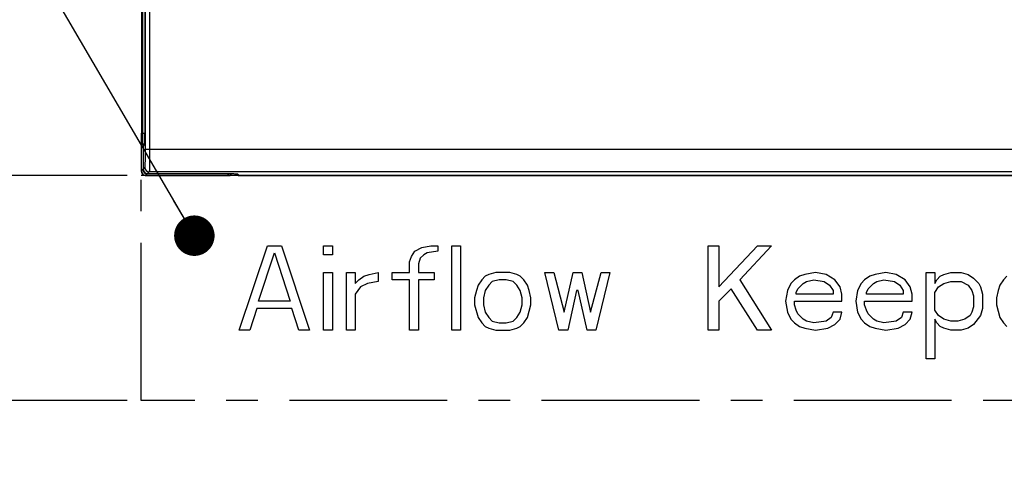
# Model space of a CAD drawing. Header units: inches. Extents: x 0 to 34, y 0 to 22.
# Tile 16 of 60: x 11.5 to 15.9, y 8.1 to 10.1. Entities that reach past the tile are written whole.
import ezdxf

# ---------------------------------------------------------------- set-up
doc = ezdxf.new("R2010")
doc.units = ezdxf.units.IN
doc.header["$LTSCALE"] = 1.87
doc.header["$MEASUREMENT"] = 0
doc.linetypes.add('CENTER', pattern=[0.6, 0.375, -0.075, 0.075, -0.075])
doc.layers.get('0').update_dxf_attribs({"linetype": 'CONTINUOUS'})
for name, color, linetype in [('03___PRT_ALL_CURVES', 7, 'CONTINUOUS'), ('DETAIL', 7, 'CONTINUOUS'), ('DIMENSIONS', 7, 'CONTINUOUS')]:
    doc.layers.add(name, color=color, linetype=linetype)
doc.styles.get("Standard").update_dxf_attribs({"font": 'txt', "width": 0.8})
doc.dimstyles.new('DIMSTYLE_1', dxfattribs={"dimtxt": 0.125, "dimasz": 0.18, "dimexe": 0.125, "dimexo": 0.0625, "dimgap": 0.0625, "dimtad": 0, "dimtih": 1, "dimtoh": 1, "dimdec": 3, "dimzin": 4, "dimdsep": 46, "dimtxsty": 'STANDARD', "dimblk": '_FILLED', "dimblk1": '_FILLED', "dimblk2": '_FILLED', "dimcen": 0.09, "dimadec": 0, "dimazin": 0, "dimtp": 0.01, "dimtm": 0.01, "dimtfac": 1, "dimtdec": 3, "dimtofl": 0, "dimtmove": 0, "dimatfit": 3, "dimldrblk": '_FILLED', "dimfxl": 1, "dimtolj": 1, "dimtzin": 4, "dimarcsym": 0})
doc.dimstyles.get("Standard").update_dxf_attribs({"dimtxt": 0.125, "dimasz": 0.18, "dimexe": 0.125, "dimexo": 0.0625, "dimgap": 0.09, "dimtad": 0, "dimtih": 1, "dimtoh": 1, "dimdec": 3, "dimzin": 4, "dimdsep": 46, "dimtxsty": 'STANDARD', "dimblk": '_FILLED', "dimblk1": '_FILLED', "dimblk2": '_FILLED', "dimcen": 0.09, "dimadec": 0, "dimazin": 0, "dimtol": 1, "dimtp": 0.01, "dimtm": 0.01, "dimtfac": 1, "dimtdec": 3, "dimtofl": 0, "dimtmove": 0, "dimatfit": 3, "dimldrblk": '_FILLED', "dimfxl": 1, "dimtolj": 1, "dimtzin": 4, "dimarcsym": 0})

# ---------------------------------------------------------------- blocks, each defined once
blk = doc.blocks.new('_FILLED')
at = {"color": 0, "linetype": 'BYBLOCK'}
blk.add_solid([(0, 0), (-1, 0.174), (-1, -0.174)], dxfattribs=at)
blk = doc.blocks.new('*D3')
at = {"layer": 'DIMENSIONS', "color": 2, "linetype": 'CONTINUOUS'}
for p, q in [((10.6533, 9.4511), (10.6533, 9.8111)), ((11.9698, 9.4511), (10.5283, 9.4511)), ((11.9698, 8.4511), (10.5283, 8.4511)), ((10.6533, 8.4511), (10.6533, 8.0911))]:
    blk.add_line(p, q, dxfattribs=at)
at = {"layer": 'DIMENSIONS', "color": 2, "linetype": 'CONTINUOUS', "xscale": 0.18, "yscale": 0.18, "zscale": 0.18}
for p, rotation in [((10.6533, 9.4511), 270), ((10.6533, 8.4511), 90)]:
    blk.add_blockref('_FILLED', p, dxfattribs=dict(at, rotation=rotation))
at = {"layer": 'DIMENSIONS', "color": 2, "linetype": 'CONTINUOUS', "insert": (10.6533, 9.0136), "char_height": 0.125, "width": 1.225, "attachment_point": 2, "line_spacing_factor": 0.9}
blk.add_mtext('1.000{\\Ftxt.shx;\\W1.000000;\\H0.125000; }[25.4]', dxfattribs=at)

msp = doc.modelspace()

# ---------------------------------------------------------------- linework, layer by layer
at = {"color": 7, "linetype": 'CONTINUOUS'}
for p, q in [((12.05, 14.4712), (12.05, 9.5679)), ((12.07, 14.4712), (12.07, 9.5679)), ((12.0489, 14.4095), (12.0489, 9.6392)), ((12.0332, 12.0291), (12.0332, 9.6401)), ((12.0382, 12.0291), (12.0382, 9.6401)), ((12.0323, 9.6401), (12.0324, 9.5112)), ((12.0332, 9.6401), (12.0489, 9.6401)), ((12.0489, 9.6392), (12.0489, 9.6278)), ((12.0391, 9.5922), (12.0442, 9.5857)), ((12.0391, 9.5922), (12.048, 9.5922)), ((12.0422, 9.5836), (12.0481, 9.5896)), ((12.0488, 9.6174), (12.0487, 9.6082)), ((12.0489, 9.6278), (12.0488, 9.6174)), ((12.0341, 9.5872), (12.039, 9.5811)), ((12.0407, 9.5801), (12.0478, 9.5872)), ((12.0407, 9.5801), (12.0407, 9.4803)), ((16.0314, 9.5679), (12.05, 9.5679)), ((12.0324, 9.5112), (12.0325, 9.4964)), ((12.0325, 9.4964), (12.0326, 9.4849)), ((12.0333, 9.4712), (12.0398, 9.4793)), ((12.0483, 9.4879), (12.0407, 9.4803)), ((12.0533, 9.4512), (12.0598, 9.4593)), ((12.0683, 9.4679), (12.0607, 9.4603)), ((12.0607, 9.4603), (12.3942, 9.4603)), ((16.0333, 9.4679), (12.0683, 9.4679)), ((12.3942, 9.4603), (12.409, 9.4602)), ((12.409, 9.4602), (12.4223, 9.4601)), ((12.4236, 9.4512), (12.4162, 9.4586)), ((12.4223, 9.4601), (12.4339, 9.4599)), ((12.4339, 9.4599), (12.4433, 9.4597)), ((12.4565, 9.4591), (12.4615, 9.4541)), ((12.4583, 9.459), (12.4585, 9.459)), ((12.4612, 9.4586), (12.4686, 9.4512)), ((12.0437, 9.4536), (12.0501, 9.4514)), ((12.0501, 9.4514), (12.0533, 9.4512)), ((12.0533, 9.4512), (12.4236, 9.4512)), ((12.0533, 9.4512), (12.0533, 9.4512)), ((12.4236, 9.4512), (12.4236, 9.4512)), ((12.4615, 9.4541), (12.4647, 9.452)), ((12.4647, 9.452), (12.4687, 9.4511)), ((12.4686, 9.4512), (12.4687, 9.4511)), ((12.4687, 9.4511), (17.3937, 9.4511))]:
    msp.add_line(p, q, dxfattribs=at)
for points in [[(12.0487, 9.6082), (12.0486, 9.6007), (12.0485, 9.5976), (12.0484, 9.595), (12.0483, 9.5928), (12.0482, 9.5911), (12.0481, 9.5898), (12.0481, 9.5889), (12.048, 9.5888)], [(12.0326, 9.4849), (12.0327, 9.4804), (12.0328, 9.4767), (12.033, 9.4738), (12.0331, 9.4715), (12.0333, 9.4694), (12.0338, 9.4664), (12.0355, 9.462)], [(12.0355, 9.462), (12.0388, 9.4574), (12.0437, 9.4536)], [(12.4236, 9.4512), (12.4279, 9.4521), (12.4316, 9.4552), (12.4332, 9.4582), (12.4336, 9.4599)], [(12.4433, 9.4597), (12.4472, 9.4595), (12.4505, 9.4594)], [(12.4505, 9.4594), (12.4533, 9.4593), (12.4555, 9.4592), (12.4572, 9.4591), (12.4583, 9.459)]]:
    msp.add_lwpolyline(points, dxfattribs=at)
for centre, radius, start, end in [((15.0406, 9.6402), 3.0074, 180.0001, 180.183), ((14.4727, 9.6401), 2.4345, 179.9996, 180.313), ((10.1473, 9.6381), 1.9016, 359.1121, 0.0627), ((14.7205, 9.6391), 2.6873, 180.1819, 180.4274), ((13.9761, 9.6335), 1.9429, 180.4271, 180.8039), ((12.0391, 9.5872), 0.005, 108.9589, 179.9721), ((14.1157, 9.6383), 2.0775, 180.3176, 180.4923), ((13.6005, 9.6338), 1.5623, 180.4875, 180.9058), ((11.3409, 9.6179), 0.7079, 358.5325, 358.6627), ((11.086, 9.6238), 0.9629, 358.67, 359.0984), ((12.0448, 9.58), 0.005, 106.2339, 179.9717), ((12.0457, 9.5801), 0.005, 135.0023, 180.0306), ((14.8752, 9.524), 2.8429, 179.9968, 180.4659), ((12.0533, 9.4712), 0.02, 180.0222, 269.9694), ((12.0598, 9.4793), 0.02, 180.0109, 269.9885), ((12.0607, 9.4803), 0.02, 180.0136, 269.9864), ((12.0683, 9.4879), 0.02, 180.0327, 269.9673), ((12.4162, 9.4686), 0.01, 270.0291, 301.6411), ((12.4236, 9.4612), 0.01, 294.5015, 352.4642), ((12.4612, 9.4686), 0.01, 254.4124, 269.9914)]:
    msp.add_arc(centre, radius, start, end, dxfattribs=at)
for points, knots in [([(12.0334, 9.6063), (12.0334, 9.6049), (12.0335, 9.6022), (12.0336, 9.5985), (12.0336, 9.5953), (12.0337, 9.5926), (12.0338, 9.5907), (12.0339, 9.5894), (12.0339, 9.5887), (12.034, 9.5881), (12.034, 9.5876), (12.0341, 9.5873), (12.0341, 9.5872), (12.0341, 9.5872)], [0, 0, 0, 0, 0.217293, 0.411856, 0.581502, 0.724291, 0.838618, 0.884686, 0.923177, 0.953976, 0.977035, 0.992346, 1, 1, 1, 1]), ([(12.0384, 9.6091), (12.0384, 9.6079), (12.0385, 9.6055), (12.0386, 9.6022), (12.0386, 9.5994), (12.0387, 9.597), (12.0388, 9.5953), (12.0389, 9.5941), (12.0389, 9.5935), (12.039, 9.593), (12.039, 9.5926), (12.0391, 9.5923), (12.0391, 9.5922), (12.0391, 9.5922)], [0, 0, 0, 0, 0.217427, 0.41201, 0.581584, 0.724267, 0.838481, 0.884509, 0.922979, 0.953793, 0.976886, 0.992239, 1, 1, 1, 1]), ([(12.0478, 9.5872), (12.0478, 9.5872), (12.0479, 9.5873), (12.0479, 9.5875), (12.048, 9.5878), (12.048, 9.5882), (12.0481, 9.5887), (12.0481, 9.5895), (12.0482, 9.5907), (12.0483, 9.5925), (12.0484, 9.5947), (12.0485, 9.5971), (12.0485, 9.5989), (12.0485, 9.5998)], [0, 0, 0, 0, 0.008689, 0.024573, 0.047859, 0.078558, 0.116646, 0.162092, 0.274911, 0.416278, 0.585084, 0.780145, 1, 1, 1, 1]), ([(12.05, 9.5679), (12.05, 9.5628), (12.05, 9.5527), (12.0499, 9.5381), (12.0498, 9.5265), (12.0496, 9.5179), (12.0495, 9.5121), (12.0494, 9.5069), (12.0493, 9.5022), (12.0491, 9.4981), (12.049, 9.4947), (12.0489, 9.4923), (12.0487, 9.4907), (12.0487, 9.4898), (12.0486, 9.4891), (12.0485, 9.4885), (12.0484, 9.4882), (12.0484, 9.488), (12.0483, 9.4879)], [0, 0, 0, 0, 0.192327, 0.377479, 0.548511, 0.626705, 0.699043, 0.764842, 0.823471, 0.874408, 0.917164, 0.951348, 0.965118, 0.976629, 0.985871, 0.992837, 0.997528, 1, 1, 1, 1]), ([(12.07, 9.5679), (12.07, 9.5615), (12.07, 9.5489), (12.0699, 9.5306), (12.0698, 9.5161), (12.0696, 9.5054), (12.0695, 9.4982), (12.0694, 9.4916), (12.0693, 9.4858), (12.0691, 9.4807), (12.069, 9.477), (12.0689, 9.4744), (12.0688, 9.4728), (12.0687, 9.4714), (12.0687, 9.4703), (12.0686, 9.4694), (12.0685, 9.4687), (12.0684, 9.4683), (12.0684, 9.468), (12.0683, 9.468), (12.0683, 9.4679)], [0, 0, 0, 0, 0.192375, 0.37756, 0.548634, 0.626856, 0.699207, 0.765013, 0.823658, 0.874594, 0.917347, 0.935528, 0.951521, 0.965289, 0.976801, 0.986035, 0.992972, 0.99761, 0.999077, 1, 1, 1, 1]), ([(12.0324, 9.5009), (12.0325, 9.4987), (12.0325, 9.4946), (12.0326, 9.4887), (12.0327, 9.4835), (12.0328, 9.4792), (12.0329, 9.4762), (12.033, 9.4742), (12.033, 9.4732), (12.0331, 9.4726), (12.0331, 9.4722), (12.0331, 9.4718), (12.0332, 9.4716), (12.0332, 9.4714), (12.0332, 9.4713), (12.0332, 9.4712), (12.0333, 9.4712), (12.0333, 9.4712), (12.0333, 9.4712)], [0, 0, 0, 0, 0.218779, 0.417336, 0.59172, 0.738346, 0.854323, 0.900051, 0.937288, 0.952655, 0.965828, 0.976803, 0.985579, 0.992159, 0.996556, 0.997957, 0.998869, 1, 1, 1, 1]), ([(12.3812, 9.4603), (12.3915, 9.4603), (12.4106, 9.4602), (12.4296, 9.46), (12.4383, 9.4598)], [0, 0, 0, 0, 0.542303, 1, 1, 1, 1]), ([(12.4162, 9.4586), (12.4162, 9.4586), (12.4161, 9.4586), (12.4159, 9.4587), (12.4157, 9.4587), (12.4153, 9.4587), (12.4149, 9.4588), (12.4142, 9.4588), (12.4132, 9.4589), (12.4117, 9.4589), (12.4099, 9.459), (12.4079, 9.4591), (12.4056, 9.4591), (12.4031, 9.4592), (12.3993, 9.4592), (12.3942, 9.4593), (12.3878, 9.4593), (12.3834, 9.4593), (12.3812, 9.4593)], [0, 0, 0, 0, 0.002457, 0.007129, 0.014101, 0.023365, 0.034899, 0.048674, 0.082836, 0.125603, 0.176581, 0.235221, 0.300974, 0.373289, 0.451521, 0.622552, 0.807674, 1, 1, 1, 1]), ([(12.4383, 9.4598), (12.4413, 9.4597), (12.4456, 9.4596), (12.4509, 9.4594), (12.4541, 9.4593), (12.4567, 9.4592), (12.4587, 9.459), (12.46, 9.4589), (12.4607, 9.4588), (12.4609, 9.4587), (12.461, 9.4587)], [0, 0, 0, 0, 0.396227, 0.560631, 0.70075, 0.815501, 0.903952, 0.965494, 0.986122, 1, 1, 1, 1])]:
    msp.add_open_spline(points, degree=3, knots=knots, dxfattribs=at)
for points in [[(12.4236, 9.4512), (12.425, 9.4512), (12.4264, 9.4515), (12.4277, 9.4521)], [(12.4647, 9.452), (12.4635, 9.4525), (12.4624, 9.4532), (12.4615, 9.4541)], [(12.4686, 9.4512), (12.4673, 9.4512), (12.4659, 9.4514), (12.4647, 9.452)]]:
    msp.add_open_spline(points, degree=3, dxfattribs=at)
at = {"layer": '03___PRT_ALL_CURVES', "color": 4, "linetype": 'CENTER'}
for p, q in [((12.0323, 8.4511), (12.0323, 9.4511)), ((21.2467, 8.4511), (12.0323, 8.4511))]:
    msp.add_line(p, q, dxfattribs=at)
at = {"layer": '03___PRT_ALL_CURVES', "color": 4, "linetype": 'CONTINUOUS'}
for p, q in [((19.2872, 9.4511), (12.0323, 9.4511)), ((12.4686, 8.7641), (12.5936, 9.1391)), ((12.5936, 9.1391), (12.6561, 9.1391)), ((12.6561, 9.1391), (12.7811, 8.7641)), ((12.8436, 9.0992), (12.8436, 9.1391)), ((12.8436, 9.1391), (12.8827, 9.1391)), ((12.8827, 9.1391), (12.8827, 9.0992)), ((13.2342, 9.0913), (13.2498, 9.1152)), ((13.2498, 9.1152), (13.2811, 9.1312)), ((13.2811, 9.1312), (13.3202, 9.1391)), ((13.3514, 9.1152), (13.3045, 9.1072)), ((13.3202, 9.1391), (13.3514, 9.1391)), ((13.3514, 9.1391), (13.3514, 9.1152)), ((13.4139, 8.7641), (13.4139, 9.1391)), ((13.4139, 9.1391), (13.453, 9.1391)), ((13.453, 9.1391), (13.453, 8.7641)), ((14.5545, 9.1391), (14.6014, 9.1391)), ((14.5545, 8.7641), (14.5545, 9.1391)), ((14.6014, 9.1391), (14.6014, 8.9556)), ((14.6014, 8.9556), (14.7733, 9.1391)), ((14.8358, 9.1391), (14.6952, 8.9875)), ((14.7733, 9.1391), (14.8358, 9.1391)), ((12.5545, 8.8918), (12.6248, 9.1072)), ((12.6248, 9.1072), (12.6952, 8.8918)), ((12.8827, 9.0992), (12.8436, 9.0992)), ((13.2264, 9.0673), (13.2342, 9.0913)), ((13.2264, 9.0194), (13.2264, 9.0673)), ((13.2733, 9.0833), (13.2655, 9.0593)), ((13.2889, 9.0992), (13.2733, 9.0833)), ((13.3045, 9.1072), (13.2889, 9.0992)), ((13.2655, 9.0593), (13.2655, 9.0194)), ((12.8436, 8.7641), (12.8436, 9.0194)), ((12.8436, 9.0194), (12.8827, 9.0194)), ((12.8827, 9.0194), (12.8827, 8.7641)), ((12.9452, 8.7641), (12.9452, 9.0194)), ((12.9452, 9.0194), (12.9842, 9.0194)), ((12.9842, 9.0194), (12.9842, 8.9716)), ((12.9842, 8.9716), (12.9998, 8.9875)), ((12.9998, 8.9875), (13.0233, 9.0035)), ((13.0233, 9.0035), (13.0467, 9.0115)), ((13.0858, 8.9796), (13.0389, 8.9716)), ((13.0467, 9.0115), (13.0858, 9.0194)), ((13.0858, 9.0194), (13.0858, 8.9796)), ((13.1483, 8.9875), (13.1483, 9.0194)), ((13.1483, 9.0194), (13.2264, 9.0194)), ((13.2264, 8.9875), (13.1483, 8.9875)), ((13.2264, 8.7641), (13.2264, 8.9875)), ((13.2655, 9.0194), (13.3358, 9.0194)), ((13.2655, 8.9875), (13.2655, 8.7641)), ((13.3358, 8.9875), (13.2655, 8.9875)), ((13.3358, 9.0194), (13.3358, 8.9875)), ((13.5467, 8.9875), (13.5311, 8.9636)), ((13.5623, 9.0035), (13.5467, 8.9875)), ((13.578, 9.0115), (13.5623, 9.0035)), ((13.6092, 9.0194), (13.578, 9.0115)), ((13.5936, 8.9796), (13.578, 8.9636)), ((13.6248, 8.9875), (13.5936, 8.9796)), ((13.6717, 9.0194), (13.6092, 9.0194)), ((13.6561, 8.9875), (13.6248, 8.9875)), ((13.6873, 8.9796), (13.6561, 8.9875)), ((13.703, 9.0115), (13.6717, 9.0194)), ((13.703, 8.9636), (13.6873, 8.9796)), ((13.7186, 9.0035), (13.703, 9.0115)), ((13.7342, 8.9875), (13.7186, 9.0035)), ((13.7498, 8.9636), (13.7342, 8.9875)), ((13.8905, 8.7641), (13.828, 9.0194)), ((13.828, 9.0194), (13.867, 9.0194)), ((13.867, 9.0194), (13.9139, 8.8439)), ((13.9139, 8.8439), (13.953, 9.0194)), ((13.953, 9.0194), (13.992, 9.0194)), ((13.992, 9.0194), (14.0311, 8.8439)), ((14.0311, 8.8439), (14.078, 9.0194)), ((14.117, 9.0194), (14.0545, 8.7641)), ((14.078, 9.0194), (14.117, 9.0194)), ((14.6952, 8.9875), (14.8358, 8.7641)), ((14.9373, 8.9875), (14.9217, 8.9716)), ((14.9608, 9.0035), (14.9373, 8.9875)), ((14.9842, 9.0115), (14.9608, 9.0035)), ((14.9764, 8.9716), (14.992, 8.9796)), ((15.0311, 9.0194), (14.9842, 9.0115)), ((14.992, 8.9796), (15.0233, 8.9875)), ((15.0233, 8.9875), (15.0702, 8.9796)), ((15.078, 9.0115), (15.0311, 9.0194)), ((15.0702, 8.9796), (15.0936, 8.9636)), ((15.117, 8.9875), (15.078, 9.0115)), ((15.1405, 8.9556), (15.117, 8.9875)), ((15.2498, 8.9875), (15.2342, 8.9716)), ((15.2733, 9.0035), (15.2498, 8.9875)), ((15.2967, 9.0115), (15.2733, 9.0035)), ((15.2889, 8.9716), (15.3045, 8.9796)), ((15.3436, 9.0194), (15.2967, 9.0115)), ((15.3045, 8.9796), (15.3358, 8.9875)), ((15.3358, 8.9875), (15.3827, 8.9796)), ((15.3905, 9.0115), (15.3436, 9.0194)), ((15.3827, 8.9796), (15.4061, 8.9636)), ((15.4295, 8.9875), (15.3905, 9.0115)), ((15.453, 8.9556), (15.4295, 8.9875)), ((15.5233, 9.0194), (15.5623, 9.0194)), ((15.5233, 8.6365), (15.5233, 9.0194)), ((15.5623, 9.0194), (15.5623, 8.9716)), ((15.5623, 8.9716), (15.5702, 8.9875)), ((15.5702, 8.9875), (15.5858, 9.0035)), ((15.5858, 9.0035), (15.6014, 9.0115)), ((15.6014, 9.0115), (15.6327, 9.0194)), ((15.6014, 8.9716), (15.6327, 8.9796)), ((15.6327, 9.0194), (15.6795, 9.0194)), ((15.6327, 8.9796), (15.6795, 8.9796)), ((15.6795, 9.0194), (15.7108, 9.0115)), ((15.6795, 8.9796), (15.7108, 8.9636)), ((15.7108, 9.0115), (15.7342, 8.9955)), ((15.7342, 8.9955), (15.7577, 8.9716)), ((15.867, 8.9875), (15.8514, 8.9636)), ((15.8827, 9.0035), (15.867, 8.9875)), ((13.0077, 8.9556), (12.9842, 8.9237)), ((13.0389, 8.9716), (13.0077, 8.9556)), ((13.5233, 8.9397), (13.5155, 8.9077)), ((13.5311, 8.9636), (13.5233, 8.9397)), ((13.5623, 8.9397), (13.5545, 8.9077)), ((13.578, 8.9636), (13.5623, 8.9397)), ((13.7186, 8.9397), (13.703, 8.9636)), ((13.7264, 8.9077), (13.7186, 8.9397)), ((13.7577, 8.9397), (13.7498, 8.9636)), ((13.7655, 8.9077), (13.7577, 8.9397)), ((13.9686, 8.9397), (13.9295, 8.7641)), ((13.9764, 8.9397), (13.9686, 8.9397)), ((14.0155, 8.7641), (13.9764, 8.9397)), ((14.6561, 8.9476), (14.6014, 8.8918)), ((14.7733, 8.7641), (14.6561, 8.9476)), ((14.9061, 8.9397), (14.8983, 8.8918)), ((14.9217, 8.9716), (14.9061, 8.9397)), ((14.9452, 8.9317), (14.953, 8.9476)), ((14.953, 8.9476), (14.9764, 8.9716)), ((15.0936, 8.9636), (15.1092, 8.9397)), ((15.1092, 8.9397), (15.1092, 8.9237)), ((15.1483, 8.9237), (15.1405, 8.9556)), ((15.2186, 8.9397), (15.2108, 8.8918)), ((15.2342, 8.9716), (15.2186, 8.9397)), ((15.2577, 8.9317), (15.2655, 8.9476)), ((15.2655, 8.9476), (15.2889, 8.9716)), ((15.4061, 8.9636), (15.4217, 8.9397)), ((15.4217, 8.9397), (15.4217, 8.9237)), ((15.4608, 8.9237), (15.453, 8.9556)), ((15.5623, 8.9317), (15.578, 8.9556)), ((15.578, 8.9556), (15.6014, 8.9716)), ((15.7108, 8.9636), (15.7264, 8.9397)), ((15.7264, 8.9397), (15.7342, 8.9157)), ((15.7577, 8.9716), (15.7655, 8.9556)), ((15.7655, 8.9556), (15.7733, 8.9237)), ((15.8436, 8.9397), (15.8358, 8.9077)), ((15.8514, 8.9636), (15.8436, 8.9397)), ((12.6952, 8.8918), (12.5545, 8.8918)), ((12.9842, 8.9237), (12.9842, 8.7641)), ((13.5155, 8.9077), (13.5155, 8.8758)), ((13.5545, 8.9077), (13.5545, 8.8758)), ((13.7264, 8.8758), (13.7264, 8.9077)), ((13.7655, 8.8758), (13.7655, 8.9077)), ((14.6014, 8.8918), (14.6014, 8.7641)), ((14.8983, 8.8918), (14.9061, 8.8439)), ((14.9373, 8.8918), (15.1483, 8.8918)), ((14.9373, 8.8758), (14.9373, 8.8918)), ((14.9452, 8.9237), (14.9452, 8.9317)), ((15.1092, 8.9237), (14.9452, 8.9237)), ((15.1483, 8.8918), (15.1483, 8.9237)), ((15.2108, 8.8918), (15.2186, 8.8439)), ((15.2498, 8.8918), (15.4608, 8.8918)), ((15.2498, 8.8758), (15.2498, 8.8918)), ((15.2577, 8.9237), (15.2577, 8.9317)), ((15.4217, 8.9237), (15.2577, 8.9237)), ((15.4608, 8.8918), (15.4608, 8.9237)), ((15.5623, 8.8519), (15.5623, 8.9317)), ((15.7342, 8.9157), (15.7342, 8.8679)), ((15.7733, 8.9237), (15.7733, 8.8599)), ((15.8358, 8.9077), (15.8358, 8.8758)), ((12.5467, 8.8599), (12.5155, 8.7641)), ((12.703, 8.8599), (12.5467, 8.8599)), ((12.7342, 8.7641), (12.703, 8.8599)), ((13.5155, 8.8758), (13.5311, 8.82)), ((13.5545, 8.8758), (13.5623, 8.8439)), ((13.7186, 8.8439), (13.7264, 8.8758)), ((13.7498, 8.82), (13.7655, 8.8758)), ((14.9452, 8.8519), (14.9373, 8.8758)), ((14.953, 8.8359), (14.9452, 8.8519)), ((15.2577, 8.8519), (15.2498, 8.8758)), ((15.2655, 8.8359), (15.2577, 8.8519)), ((15.578, 8.828), (15.5623, 8.8519)), ((15.7342, 8.8679), (15.7264, 8.8439)), ((15.7733, 8.8599), (15.7655, 8.828)), ((15.8358, 8.8758), (15.8514, 8.82)), ((13.5311, 8.82), (13.5467, 8.796)), ((13.5623, 8.8439), (13.578, 8.82)), ((13.578, 8.82), (13.5936, 8.804)), ((13.5936, 8.804), (13.6248, 8.796)), ((13.6561, 8.796), (13.6873, 8.804)), ((13.6873, 8.804), (13.703, 8.82)), ((13.703, 8.82), (13.7186, 8.8439)), ((13.7342, 8.796), (13.7498, 8.82)), ((14.9061, 8.8439), (14.9217, 8.812)), ((14.9217, 8.812), (14.9373, 8.796)), ((14.9764, 8.812), (14.953, 8.8359)), ((14.992, 8.804), (14.9764, 8.812)), ((15.0233, 8.796), (14.992, 8.804)), ((15.078, 8.804), (15.0233, 8.796)), ((15.1014, 8.82), (15.078, 8.804)), ((15.1092, 8.8439), (15.1014, 8.82)), ((15.1483, 8.8439), (15.1092, 8.8439)), ((15.117, 8.7881), (15.1405, 8.812)), ((15.1405, 8.812), (15.1483, 8.8439)), ((15.2186, 8.8439), (15.2342, 8.812)), ((15.2342, 8.812), (15.2498, 8.796)), ((15.2889, 8.812), (15.2655, 8.8359)), ((15.3045, 8.804), (15.2889, 8.812)), ((15.3358, 8.796), (15.3045, 8.804)), ((15.3905, 8.804), (15.3358, 8.796)), ((15.4139, 8.82), (15.3905, 8.804)), ((15.4217, 8.8439), (15.4139, 8.82)), ((15.4608, 8.8439), (15.4217, 8.8439)), ((15.4295, 8.7881), (15.453, 8.812)), ((15.453, 8.812), (15.4608, 8.8439)), ((15.5702, 8.796), (15.5623, 8.812)), ((15.5623, 8.812), (15.5623, 8.6365)), ((15.6014, 8.812), (15.578, 8.828)), ((15.6327, 8.804), (15.6014, 8.812)), ((15.6639, 8.804), (15.6327, 8.804)), ((15.6952, 8.812), (15.6639, 8.804)), ((15.7186, 8.828), (15.6952, 8.812)), ((15.7264, 8.8439), (15.7186, 8.828)), ((15.7655, 8.828), (15.7342, 8.7881)), ((15.8514, 8.82), (15.867, 8.796)), ((12.5155, 8.7641), (12.4686, 8.7641)), ((12.7811, 8.7641), (12.7342, 8.7641)), ((12.8827, 8.7641), (12.8436, 8.7641)), ((12.9842, 8.7641), (12.9452, 8.7641)), ((13.2655, 8.7641), (13.2264, 8.7641)), ((13.453, 8.7641), (13.4139, 8.7641)), ((13.5467, 8.796), (13.5623, 8.7801)), ((13.5623, 8.7801), (13.578, 8.7721)), ((13.578, 8.7721), (13.6092, 8.7641)), ((13.6092, 8.7641), (13.6717, 8.7641)), ((13.6248, 8.796), (13.6561, 8.796)), ((13.6717, 8.7641), (13.703, 8.7721)), ((13.703, 8.7721), (13.7186, 8.7801)), ((13.7186, 8.7801), (13.7342, 8.796)), ((13.9295, 8.7641), (13.8905, 8.7641)), ((14.0545, 8.7641), (14.0155, 8.7641)), ((14.6014, 8.7641), (14.5545, 8.7641)), ((14.8358, 8.7641), (14.7733, 8.7641)), ((14.9373, 8.796), (14.9608, 8.7801)), ((14.9608, 8.7801), (14.9842, 8.7721)), ((14.9842, 8.7721), (15.0311, 8.7641)), ((15.0311, 8.7641), (15.0858, 8.7721)), ((15.0858, 8.7721), (15.117, 8.7881)), ((15.2498, 8.796), (15.2733, 8.7801)), ((15.2733, 8.7801), (15.2967, 8.7721)), ((15.2967, 8.7721), (15.3436, 8.7641)), ((15.3436, 8.7641), (15.3983, 8.7721)), ((15.3983, 8.7721), (15.4295, 8.7881)), ((15.5858, 8.7801), (15.5702, 8.796)), ((15.6014, 8.7721), (15.5858, 8.7801)), ((15.6327, 8.7641), (15.6014, 8.7721)), ((15.6795, 8.7641), (15.6327, 8.7641)), ((15.7108, 8.7721), (15.6795, 8.7641)), ((15.7342, 8.7881), (15.7108, 8.7721)), ((15.867, 8.796), (15.8827, 8.7801)), ((15.5623, 8.6365), (15.5233, 8.6365))]:
    msp.add_line(p, q, dxfattribs=at)

# ---------------------------------------------------------------- dimensions: what is measured, and where the dimension line sits
at = {"layer": 'DIMENSIONS', "color": 2, "linetype": 'CONTINUOUS'}
dim = msp.add_linear_dim(base=(10.6533, 8.4511), p1=(12.0323, 9.4511), p2=(12.0323, 8.4511), angle=270, dimstyle='DIMSTYLE_1', dxfattribs=at)
dim.commit()
dim.dimension.update_dxf_attribs({"geometry": '*D3', "text_midpoint": (10.6533, 8.9511), "dimtype": 160})

# ---------------------------------------------------------------- leaders
at = {"layer": 'DETAIL', "color": 2, "linetype": 'CONTINUOUS'}
msp.add_leader([(12.269, 9.1838), (10.775, 11.7427)], dimstyle='STANDARD', override={"dimtad": 0, "dimldrblk": 'DOT'}, dxfattribs=at)

doc.saveas('drawing.dxf')
